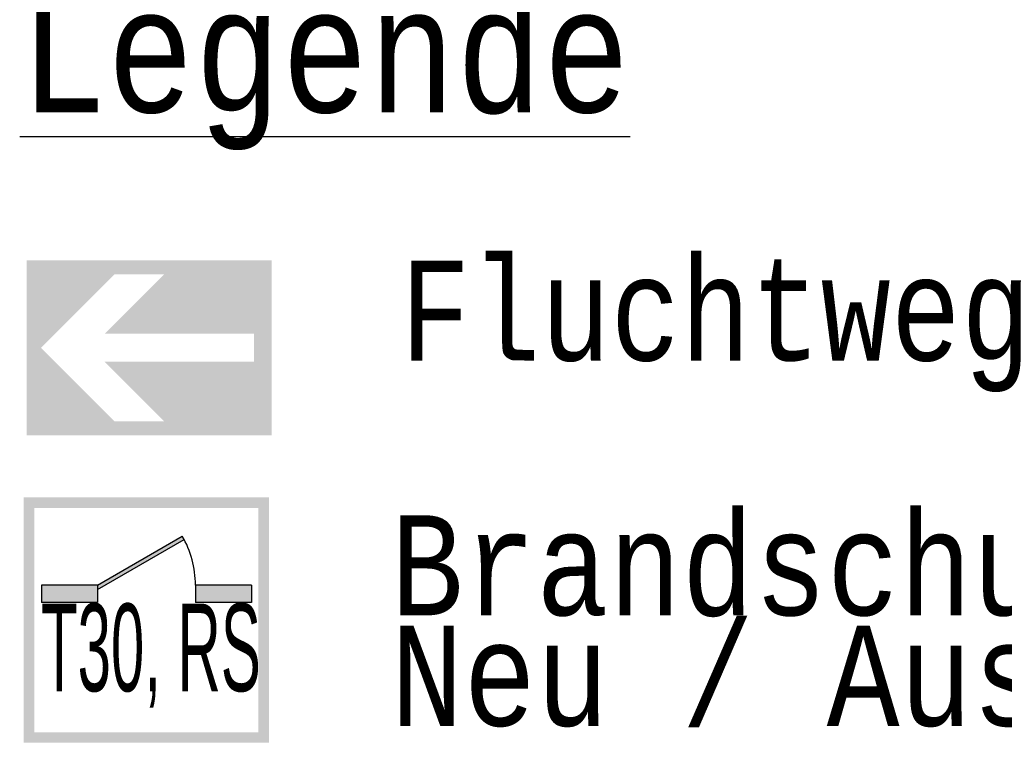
# Model space of a CAD drawing. Header units: metres. Extents: x -10.5 to 20.8, y -9 to 19.2.
# Tile 8 of 23: x -5.353 to -5.3284, y -4.9528 to -4.9346. Entities that reach past the tile are written whole.
import ezdxf

# ---------------------------------------------------------------- set-up
doc = ezdxf.new("R2010")
doc.units = ezdxf.units.M
doc.linetypes.add('AUSGEZOGEN', pattern=[0])
doc.linetypes.add('LINIE_9', pattern=[0.0003, 0, -0.0003])
doc.layers.add('XR$4$STANDARD', color=7, linetype='Continuous', lineweight=25)
doc.styles.add('ARIAL', font='ARIAL.TTF')
doc.styles.add('LUCIDACONSOLE', font='LUCON.TTF')

msp = doc.modelspace()

# ---------------------------------------------------------------- hatches: boundary and pattern name
at = {"layer": 'XR$4$STANDARD', "linetype": 'AUSGEZOGEN', "lineweight": 25, "true_color": 0x00c600}
for points in [[(-5.346664, -4.940607), (-5.352789, -4.940607), (-5.352789, -4.942794), (-5.352426, -4.942794), (-5.350589, -4.940957), (-5.349351, -4.940957), (-5.350839, -4.942444), (-5.347102, -4.942444), (-5.347102, -4.942794), (-5.346664, -4.942794)], [(-5.350839, -4.943144), (-5.349351, -4.944632), (-5.350589, -4.944632), (-5.352426, -4.942794), (-5.352789, -4.942794), (-5.352789, -4.944982), (-5.346664, -4.944982), (-5.346664, -4.942794), (-5.347102, -4.942794), (-5.347102, -4.943144)]]:
    msp.add_hatch(color=92, dxfattribs=at).paths.add_polyline_path(points)
at = {"layer": 'XR$4$STANDARD', "linetype": 'LINIE_9', "lineweight": 140}
h = msp.add_hatch(color=1, dxfattribs=at)
h.paths.add_polyline_path([(-5.346732, -4.946533), (-5.352857, -4.946533), (-5.352857, -4.952658), (-5.346732, -4.952658)])
h.paths.add_polyline_path([(-5.352594, -4.946796), (-5.346994, -4.946796), (-5.346994, -4.952396), (-5.352594, -4.952396)], flags=16)
at = {"layer": 'XR$4$STANDARD', "linetype": 'AUSGEZOGEN', "lineweight": 140}
for points in [[(-5.351019, -4.948721), (-5.351019, -4.948831), (-5.34885, -4.947579), (-5.348898, -4.947496)], [(-5.351019, -4.949158), (-5.351019, -4.948721), (-5.352419, -4.948721), (-5.352419, -4.949158)], [(-5.347169, -4.949158), (-5.347169, -4.948721), (-5.348569, -4.948721), (-5.348569, -4.949158)]]:
    msp.add_hatch(color=0, dxfattribs=at).paths.add_polyline_path(points)

# ---------------------------------------------------------------- linework, layer by layer
at = {"layer": 'XR$4$STANDARD', "color": 1, "linetype": 'AUSGEZOGEN', "lineweight": 25}
for p, q in [((-5.351019, -4.948721), (-5.348898, -4.947496)), ((-5.351019, -4.948831), (-5.34885, -4.947579)), ((-5.352419, -4.948721), (-5.352419, -4.949158)), ((-5.351019, -4.948721), (-5.352419, -4.948721)), ((-5.351019, -4.948721), (-5.351019, -4.949158)), ((-5.348569, -4.948721), (-5.348569, -4.949158)), ((-5.347169, -4.948721), (-5.348569, -4.948721)), ((-5.347169, -4.948721), (-5.347169, -4.949158)), ((-5.351019, -4.949158), (-5.352419, -4.949158)), ((-5.347169, -4.949158), (-5.348569, -4.949158))]:
    msp.add_line(p, q, dxfattribs=at)
msp.add_arc((-5.351019, -4.948721), 0.00245, 0, 30, dxfattribs=at)

# ---------------------------------------------------------------- texts
at = {"layer": 'XR$4$STANDARD', "color": 0, "linetype": 'AUSGEZOGEN', "lineweight": 25, "attachment_point": 7}
for s, insert, char_height, width, style in [('{\\L\\fLucida Console|i0|b0;\\H0.003000;\\W0.857143;\\C7;Legende\\l}\\P', (-5.35296, -4.937857), 0.003, 0.01874779, 'LUCIDACONSOLE'), ('\\W0.89;Fluchtweg', (-5.343471, -4.943901), 0.0025, 0.01975986, 'LUCIDACONSOLE'), ('\\W0.49;T30,\\~RS', (-5.352427, -4.951779), 0.0021875, 0.0059275, 'ARIAL')]:
    msp.add_mtext(s, dxfattribs=dict(at, insert=insert, char_height=char_height, width=width, style=style))
at = {"layer": 'XR$4$STANDARD', "color": 0, "linetype": 'AUSGEZOGEN', "lineweight": 25, "insert": (-5.343688, -4.946976), "char_height": 0.0025, "width": 0.0466602, "attachment_point": 1, "line_spacing_factor": 0.662651, "style": 'LUCIDACONSOLE'}
msp.add_mtext('{\\fLucida Console|i0|b0;\\H0.002500;\\W0.857143;\\C7;Brandschutztür T30, RS}\\P{\\fLucida Console|i0|b0;\\H0.002500;\\W0.857143;\\C7;Neu / Austausch}\\P', dxfattribs=at)

doc.saveas('drawing.dxf')
